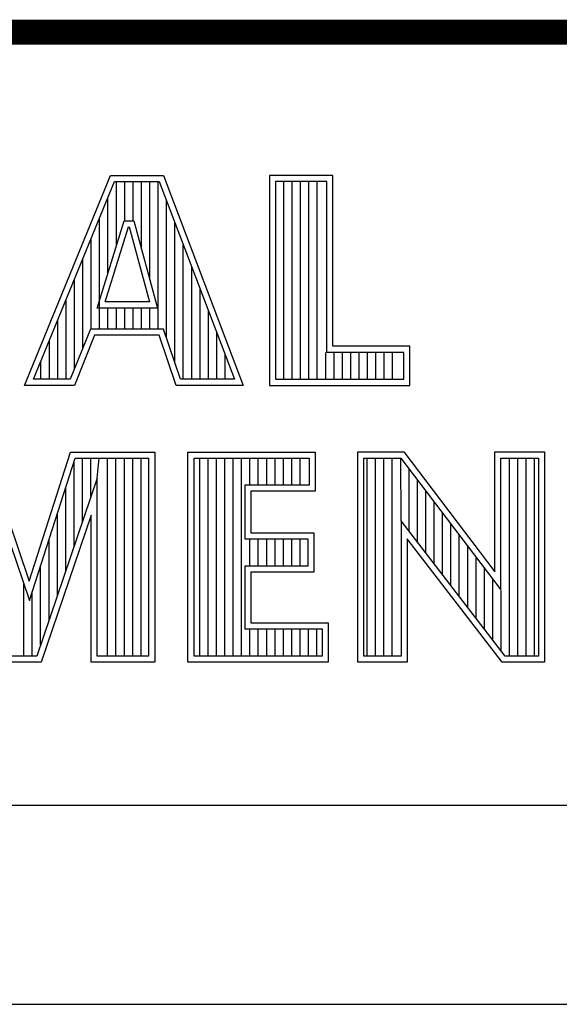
# Model space of a CAD drawing. Header units: inches. Extents: x 0 to 34, y 0 to 22.
# Tile 8 of 12: x 30.028 to 30.461, y 2.22 to 3.01. Entities that reach past the tile are written whole.
import ezdxf

# ---------------------------------------------------------------- set-up
doc = ezdxf.new("R2010")
doc.units = ezdxf.units.IN
doc.header["$LTSCALE"] = 1.87
doc.header["$MEASUREMENT"] = 0
doc.layers.get('0').update_dxf_attribs({"linetype": 'CONTINUOUS'})
doc.styles.get("Standard").update_dxf_attribs({"font": 'txt', "width": 0.8})

# ---------------------------------------------------------------- blocks, each defined once
blk = doc.blocks.new('*T33')
at = {"color": 0, "linetype": 'ByBlock', "lineweight": -2, "transparency": 16777216}
for p, q in [((0, 0), (5.13, 0)), ((0, 0), (0, -1.75)), ((5.13, 0), (5.13, -1.75)), ((0, -0.78), (5.13, -0.78)), ((0, -1.75), (5.13, -1.75))]:
    blk.add_line(p, q, dxfattribs=at)
at = {"color": 7, "linetype": 'Continuous', "transparency": 16777216, "insert": (2.565, -1.265), "char_height": 0.2, "width": 5.01, "attachment_point": 5}
blk.add_mtext('TPC-2230, 6 INCH', dxfattribs=at)

msp = doc.modelspace()

# ---------------------------------------------------------------- linework, layer by layer
at = {"color": 2, "linetype": 'Continuous'}
for p, q in [((30.03241, 2.71669), (30.10125, 2.88513)), ((30.10125, 2.88513), (30.14376, 2.88513)), ((30.14376, 2.88513), (30.2077, 2.71669)), ((30.27954, 2.88513), (30.22867, 2.88513)), ((30.22867, 2.88513), (30.22867, 2.71669)), ((30.27954, 2.74806), (30.27954, 2.88513)), ((30.03968, 2.72157), (30.10453, 2.88025)), ((30.10453, 2.88025), (30.14039, 2.88025)), ((30.10596, 2.82873), (30.10596, 2.88025)), ((30.11267, 2.84865), (30.11267, 2.88025)), ((30.11938, 2.84865), (30.11938, 2.88025)), ((30.12609, 2.82593), (30.12609, 2.88025)), ((30.1328, 2.80125), (30.1328, 2.88025)), ((30.13952, 2.7618), (30.13952, 2.88025)), ((30.14039, 2.88025), (30.20063, 2.72157)), ((30.27466, 2.88025), (30.23355, 2.88025)), ((30.23355, 2.88025), (30.23355, 2.72157)), ((30.24019, 2.72157), (30.24019, 2.88025)), ((30.2469, 2.72157), (30.2469, 2.88025)), ((30.25361, 2.72157), (30.25361, 2.88025)), ((30.26032, 2.72157), (30.26032, 2.88025)), ((30.26704, 2.72157), (30.26704, 2.88025)), ((30.27466, 2.74318), (30.27466, 2.88025)), ((30.09925, 2.80702), (30.09925, 2.86732)), ((30.14623, 2.75482), (30.14623, 2.86487)), ((30.09253, 2.7618), (30.09253, 2.85089)), ((30.09051, 2.77874), (30.11211, 2.84865)), ((30.09712, 2.78362), (30.11571, 2.84377)), ((30.11211, 2.84865), (30.11991, 2.84865)), ((30.11571, 2.84377), (30.11618, 2.84377)), ((30.11618, 2.84377), (30.13254, 2.78362)), ((30.11991, 2.84865), (30.13892, 2.77874)), ((30.15294, 2.73488), (30.15294, 2.84719)), ((30.08582, 2.7618), (30.08582, 2.83447)), ((30.15965, 2.72157), (30.15965, 2.82951)), ((30.07911, 2.74674), (30.07911, 2.81805)), ((30.16636, 2.72157), (30.16636, 2.81183)), ((30.0724, 2.73005), (30.0724, 2.80162)), ((30.17307, 2.72157), (30.17307, 2.79415)), ((30.06569, 2.72157), (30.06569, 2.7852)), ((30.13254, 2.78362), (30.09712, 2.78362)), ((30.13892, 2.77874), (30.09051, 2.77874)), ((30.09925, 2.7618), (30.09925, 2.77874)), ((30.10596, 2.7618), (30.10596, 2.77874)), ((30.11267, 2.7618), (30.11267, 2.77874)), ((30.11938, 2.7618), (30.11938, 2.77874)), ((30.12609, 2.7618), (30.12609, 2.77874)), ((30.1328, 2.7618), (30.1328, 2.77874)), ((30.17978, 2.72157), (30.17978, 2.77647)), ((30.05898, 2.72157), (30.05898, 2.76878)), ((30.08516, 2.7618), (30.06899, 2.72157)), ((30.08846, 2.75692), (30.07229, 2.71669)), ((30.14388, 2.7618), (30.08516, 2.7618)), ((30.14037, 2.75692), (30.08846, 2.75692)), ((30.15391, 2.71669), (30.14037, 2.75692)), ((30.15742, 2.72157), (30.14388, 2.7618)), ((30.1865, 2.72157), (30.1865, 2.7588)), ((30.05226, 2.72157), (30.05226, 2.75236)), ((30.34116, 2.74806), (30.27954, 2.74806)), ((30.34116, 2.71669), (30.34116, 2.74806)), ((30.19321, 2.72157), (30.19321, 2.74112)), ((30.27375, 2.72157), (30.27375, 2.74318)), ((30.33627, 2.74318), (30.27466, 2.74318)), ((30.28046, 2.72157), (30.28046, 2.74318)), ((30.28717, 2.72157), (30.28717, 2.74318)), ((30.29388, 2.72157), (30.29388, 2.74318)), ((30.30059, 2.72157), (30.30059, 2.74318)), ((30.30731, 2.72157), (30.30731, 2.74318)), ((30.31402, 2.72157), (30.31402, 2.74318)), ((30.32073, 2.72157), (30.32073, 2.74318)), ((30.32744, 2.72157), (30.32744, 2.74318)), ((30.33627, 2.72157), (30.33627, 2.74318)), ((30.04555, 2.72157), (30.04555, 2.73593)), ((30.07229, 2.71669), (30.03241, 2.71669)), ((30.06899, 2.72157), (30.03968, 2.72157)), ((30.2077, 2.71669), (30.15391, 2.71669)), ((30.20063, 2.72157), (30.15742, 2.72157)), ((30.22867, 2.71669), (30.34116, 2.71669)), ((30.23355, 2.72157), (30.33627, 2.72157)), ((30.00096, 2.66323), (30.03611, 2.55981)), ((30.03611, 2.55981), (30.06933, 2.66323)), ((30.06933, 2.66323), (30.13674, 2.66323)), ((30.13674, 2.66323), (30.13674, 2.4947)), ((30.16332, 2.66323), (30.26532, 2.66323)), ((30.16332, 2.4947), (30.16332, 2.66323)), ((30.26532, 2.66323), (30.26532, 2.63176)), ((30.29952, 2.66331), (30.33633, 2.66331)), ((30.29952, 2.4947), (30.29952, 2.66331)), ((30.33633, 2.66331), (30.40924, 2.56722)), ((30.40924, 2.66331), (30.44927, 2.66331)), ((30.40924, 2.56722), (30.40924, 2.66331)), ((30.44927, 2.66331), (30.44927, 2.4947)), ((29.99746, 2.65835), (30.03624, 2.54426)), ((30.03624, 2.54426), (30.07289, 2.65835)), ((30.07212, 2.58785), (30.07212, 2.65595)), ((30.07289, 2.65835), (30.13186, 2.65835)), ((30.07883, 2.60768), (30.07883, 2.65835)), ((30.08554, 2.62751), (30.08554, 2.65835)), ((30.09058, 2.64239), (30.09225, 2.65835)), ((30.09897, 2.49958), (30.09897, 2.65835)), ((30.10568, 2.49958), (30.10568, 2.65835)), ((30.11239, 2.49958), (30.11239, 2.65835)), ((30.1191, 2.49958), (30.1191, 2.65835)), ((30.12581, 2.49958), (30.12581, 2.65835)), ((30.13186, 2.65835), (30.13186, 2.49958)), ((30.16821, 2.65835), (30.26044, 2.65835)), ((30.16821, 2.49958), (30.16821, 2.65835)), ((30.17279, 2.49958), (30.17279, 2.65835)), ((30.17951, 2.49958), (30.17951, 2.65835)), ((30.18622, 2.49958), (30.18622, 2.65835)), ((30.19293, 2.49958), (30.19293, 2.65835)), ((30.19964, 2.49958), (30.19964, 2.65835)), ((30.20635, 2.49958), (30.20635, 2.65835)), ((30.21306, 2.63664), (30.21306, 2.65835)), ((30.21977, 2.63664), (30.21977, 2.65835)), ((30.22649, 2.63664), (30.22649, 2.65835)), ((30.2332, 2.63664), (30.2332, 2.65835)), ((30.23991, 2.63664), (30.23991, 2.65835)), ((30.24662, 2.63664), (30.24662, 2.65835)), ((30.25333, 2.63664), (30.25333, 2.65835)), ((30.26044, 2.65835), (30.26044, 2.63664)), ((30.3044, 2.65843), (30.33391, 2.65843)), ((30.3044, 2.49958), (30.3044, 2.65843)), ((30.30703, 2.49958), (30.30703, 2.65843)), ((30.31374, 2.49958), (30.31374, 2.65843)), ((30.32045, 2.49958), (30.32045, 2.65843)), ((30.32716, 2.49958), (30.32716, 2.65843)), ((30.33431, 2.608), (30.33387, 2.65843)), ((30.33391, 2.65843), (30.41412, 2.55271)), ((30.41412, 2.65843), (30.44438, 2.65843)), ((30.41412, 2.55271), (30.41412, 2.65843)), ((30.42112, 2.49958), (30.42112, 2.65843)), ((30.42784, 2.49958), (30.42784, 2.65843)), ((30.43455, 2.49958), (30.43455, 2.65843)), ((30.44126, 2.49958), (30.44126, 2.65843)), ((30.44438, 2.65843), (30.44438, 2.49958)), ((30.34058, 2.59985), (30.34058, 2.64963)), ((30.09058, 2.64239), (30.04224, 2.49958)), ((30.09058, 2.49958), (30.09058, 2.64239)), ((30.3473, 2.59112), (30.3473, 2.64078)), ((30.06541, 2.56803), (30.06541, 2.63506)), ((30.26044, 2.63664), (30.20896, 2.63664)), ((30.20896, 2.63664), (30.20896, 2.59364)), ((30.26532, 2.63176), (30.21384, 2.63176)), ((30.21384, 2.63176), (30.21384, 2.59852)), ((30.35401, 2.5824), (30.35401, 2.63194)), ((30.36072, 2.57367), (30.36072, 2.62309)), ((30.0587, 2.5482), (30.0587, 2.61417)), ((30.36743, 2.56495), (30.36743, 2.61425)), ((30.0857, 2.61275), (30.04574, 2.4947)), ((30.0857, 2.4947), (30.0857, 2.61275)), ((30.41772, 2.49958), (30.33431, 2.608)), ((30.33431, 2.608), (30.33431, 2.49958)), ((30.21384, 2.59852), (30.26436, 2.59852)), ((30.26436, 2.59852), (30.26436, 2.56688)), ((30.37414, 2.55622), (30.37414, 2.6054)), ((30.05198, 2.52838), (30.05198, 2.59327)), ((30.20896, 2.59364), (30.25948, 2.59364)), ((30.21306, 2.57176), (30.21306, 2.59364)), ((30.21977, 2.57176), (30.21977, 2.59364)), ((30.22649, 2.57176), (30.22649, 2.59364)), ((30.2332, 2.57176), (30.2332, 2.59364)), ((30.23991, 2.57176), (30.23991, 2.59364)), ((30.24662, 2.57176), (30.24662, 2.59364)), ((30.25333, 2.57176), (30.25333, 2.59364)), ((30.25948, 2.59364), (30.25948, 2.57176)), ((30.41531, 2.4947), (30.33919, 2.59365)), ((30.33919, 2.59365), (30.33919, 2.4947)), ((30.38085, 2.5475), (30.38085, 2.59655)), ((30.38757, 2.53877), (30.38757, 2.58771)), ((30.39428, 2.53005), (30.39428, 2.57886)), ((30.04527, 2.50855), (30.04527, 2.57238)), ((30.25948, 2.57176), (30.20896, 2.57176)), ((30.20896, 2.57176), (30.20896, 2.52141)), ((30.26436, 2.56688), (30.21384, 2.56688)), ((30.21384, 2.56688), (30.21384, 2.52629)), ((30.40099, 2.52133), (30.40099, 2.57002)), ((30.4077, 2.5126), (30.4077, 2.56117)), ((30.03185, 2.49958), (30.03185, 2.55718)), ((30.03856, 2.49958), (30.03856, 2.55149)), ((30.41441, 2.50388), (30.41441, 2.55232)), ((30.20896, 2.52141), (30.27099, 2.52141)), ((30.21306, 2.49958), (30.21306, 2.52141)), ((30.21384, 2.52629), (30.27587, 2.52629)), ((30.21977, 2.49958), (30.21977, 2.52141)), ((30.22649, 2.49958), (30.22649, 2.52141)), ((30.2332, 2.49958), (30.2332, 2.52141)), ((30.23991, 2.49958), (30.23991, 2.52141)), ((30.24662, 2.49958), (30.24662, 2.52141)), ((30.25333, 2.49958), (30.25333, 2.52141)), ((30.26004, 2.49958), (30.26004, 2.52141)), ((30.26676, 2.49958), (30.26676, 2.52141)), ((30.27099, 2.52141), (30.27099, 2.49958)), ((30.27587, 2.52629), (30.27587, 2.4947)), ((30.04224, 2.49958), (30.01694, 2.49958)), ((30.13186, 2.49958), (30.09058, 2.49958)), ((30.27099, 2.49958), (30.16821, 2.49958)), ((30.33431, 2.49958), (30.3044, 2.49958)), ((30.44438, 2.49958), (30.41772, 2.49958)), ((30.04574, 2.4947), (30.01348, 2.4947)), ((30.13674, 2.4947), (30.0857, 2.4947)), ((30.27587, 2.4947), (30.16332, 2.4947)), ((30.33919, 2.4947), (30.29952, 2.4947)), ((30.44927, 2.4947), (30.41531, 2.4947)), ((28.72307, 2.38), (33.50002, 2.38))]:
    msp.add_line(p, q, dxfattribs=at)
at = {"color": 7, "linetype": 'Continuous', "const_width": 0.02}
msp.add_lwpolyline([(25.58002, 3), (33.50002, 3)], dxfattribs=at)

# ---------------------------------------------------------------- block references
msp.add_blockref('*T33', (28.3793, 3.00033))

doc.saveas('drawing.dxf')
